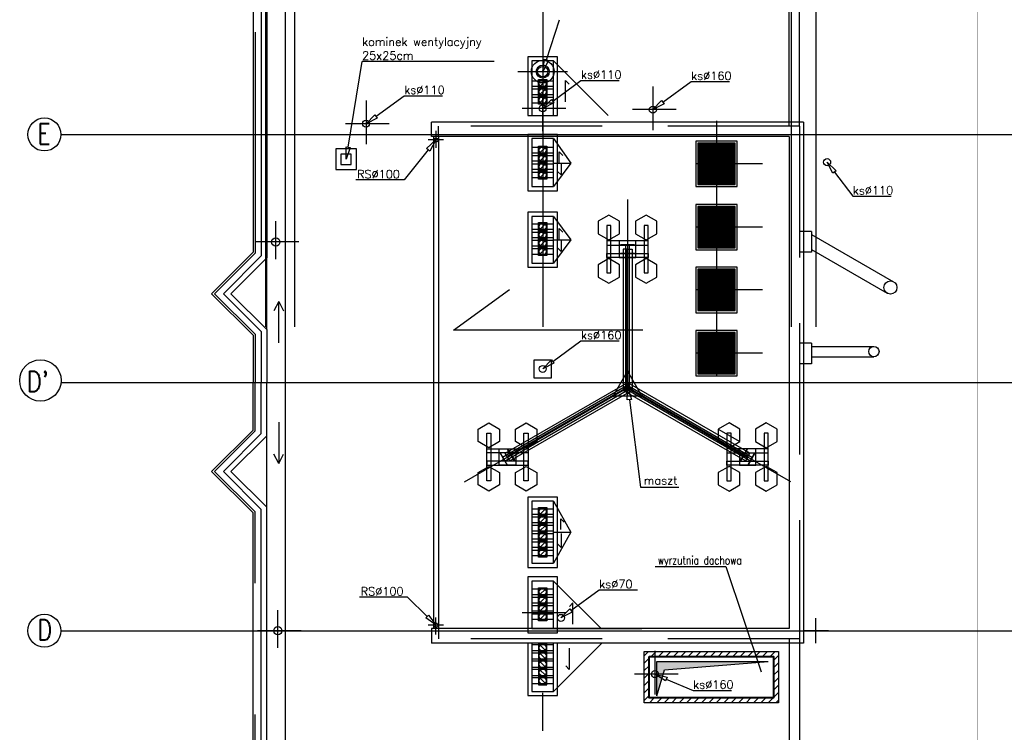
# Model space of a CAD drawing. Header units: centimetres. Extents: x -92429 to 178773, y 2337 to 428125.
# Tile 5 of 256: x 161415 to 163793, y 6612 to 8335. Entities that reach past the tile are written whole.
import ezdxf

# ---------------------------------------------------------------- set-up
doc = ezdxf.new("R2010")
doc.units = ezdxf.units.CM
doc.header["$LTSCALE"] = 50
for name, pattern in [('Dach_Ist$0$DASHDOT2', [12.7, 6.35, -3.175, 0, -3.175]), ('Dach_Ist$0$HIDDEN', [9.525, 6.35, -3.175]), ('Dach_Ist$0$HIDDEN2', [4.7625, 3.175, -1.5875])]:
    doc.linetypes.add(name, pattern=pattern)
for name, color, linetype in [('bgde_otwory dach', 6, 'Continuous'), ('Dach_Ist$0$ARCH_INFO_OPISY_IST', 15, 'Continuous'), ('Dach_Ist$0$ARCH_INFO_OSIE_IST', 179, 'Dach_Ist$0$DASHDOT2'), ('Dach_Ist$0$ARCH_INFO_OSIE_OPISY_IST', 177, 'Continuous'), ('Dach_Ist$0$ARCH_NIEWIDOK_IST', 8, 'Dach_Ist$0$HIDDEN'), ('Dach_Ist$0$ARCH_OTWORY_KOO_WENTYLACJA_IST', 220, 'Continuous'), ('Dach_Ist$0$ARCH_POMOCNICZE_IST', 8, 'Dach_Ist$0$HIDDEN2'), ('Dach_Ist$0$ARCH_PRZEKROJOWE_IST', 12, 'Continuous'), ('Dach_Ist$0$ARCH_WIDOK_INNE_IST', 251, 'Continuous'), ('Dach_Ist$0$ARCH_WIDOK_IST', 251, 'Continuous')]:
    doc.layers.add(name, color=color, linetype=linetype)
doc.layers.add('Dach_Ist$0$RYSUNKOWE_NIEDRUK', color=6, linetype='Continuous', plot=False)
doc.styles.add('Dach_Ist$0$ROMANS-250-CM', font='romans.shx', dxfattribs={"width": 0.8, "height": 50})
doc.styles.add('Dach_Ist$0$ROMANS-50-CM', font='romans.shx', dxfattribs={"width": 0.8, "height": 10})
pattern_1 = [(0, (181059.4013, 26251.194), (1e-15, 3.175), [])]
pattern_2 = [(0, (181059.4013, 26404.194), (1e-15, 3.175), [])]
pattern_3 = [(0, (181059.4013, 26556.194), (1e-15, 3.175), [])]
pattern_4 = [(0, (181059.4013, 26709.194), (1e-15, 3.175), [])]

msp = doc.modelspace()

# ---------------------------------------------------------------- hatches: boundary and pattern name
at = {"layer": 'bgde_otwory dach'}
h = msp.add_hatch(dxfattribs=at)
h.set_pattern_fill('ANSI31', color=256, scale=4, style=0)
h.set_pattern_definition([(45, (157078.274, -1742.376), (-8.980256, 8.980256), [])])
h.paths.add_polyline_path([(162923.6, 6807.6), (163247.6, 6807.6), (163247.6, 6683.6), (162923.6, 6683.6)])
h.paths.add_polyline_path([(162935.6, 6795.6), (163235.6, 6795.6), (163235.6, 6695.6), (162935.6, 6695.6)], flags=16)
msp.add_hatch(color=256, dxfattribs=at).paths.add_polyline_path([(162954, 6783), (162954, 6700.5), (162972.1, 6763), (163223.1, 6783)])
at = {"layer": 'Dach_Ist$0$ARCH_WIDOK_INNE_IST'}
h = msp.add_hatch(dxfattribs=at)
h.set_pattern_fill('ANSI31', color=8, angle=315, style=0)
h.set_pattern_definition(pattern_4)
h.paths.add_polyline_path([(163055.3, 7938.6), (163096.3, 7938.6), (163096.3, 8034.6), (163055.3, 8034.6)])
h = msp.add_hatch(dxfattribs=at)
h.set_pattern_fill('ANSI31', color=8, angle=315, style=0)
h.set_pattern_definition(pattern_4)
h.paths.add_polyline_path([(163141.3, 7938.6), (163100.3, 7938.6), (163100.3, 8034.6), (163141.3, 8034.6)])
h = msp.add_hatch(dxfattribs=at)
h.set_pattern_fill('ANSI31', color=8, angle=315, style=0)
h.set_pattern_definition(pattern_3)
h.paths.add_polyline_path([(163055.3, 7785.6), (163096.3, 7785.6), (163096.3, 7881.6), (163055.3, 7881.6)])
h = msp.add_hatch(dxfattribs=at)
h.set_pattern_fill('ANSI31', color=8, angle=315, style=0)
h.set_pattern_definition(pattern_3)
h.paths.add_polyline_path([(163141.3, 7785.6), (163100.3, 7785.6), (163100.3, 7881.6), (163141.3, 7881.6)])
h = msp.add_hatch(dxfattribs=at)
h.set_pattern_fill('ANSI31', color=8, angle=315, style=0)
h.set_pattern_definition(pattern_2)
h.paths.add_polyline_path([(163055.3, 7633.6), (163096.3, 7633.6), (163096.3, 7729.6), (163055.3, 7729.6)])
h = msp.add_hatch(dxfattribs=at)
h.set_pattern_fill('ANSI31', color=8, angle=315, style=0)
h.set_pattern_definition(pattern_2)
h.paths.add_polyline_path([(163141.3, 7633.6), (163100.3, 7633.6), (163100.3, 7729.6), (163141.3, 7729.6)])
h = msp.add_hatch(dxfattribs=at)
h.set_pattern_fill('ANSI31', color=8, angle=315, style=0)
h.set_pattern_definition(pattern_1)
h.paths.add_polyline_path([(163055.3, 7480.6), (163096.3, 7480.6), (163096.3, 7576.6), (163055.3, 7576.6)])
h = msp.add_hatch(dxfattribs=at)
h.set_pattern_fill('ANSI31', color=8, angle=315, style=0)
h.set_pattern_definition(pattern_1)
h.paths.add_polyline_path([(163141.3, 7480.6), (163100.3, 7480.6), (163100.3, 7576.6), (163141.3, 7576.6)])

# ---------------------------------------------------------------- linework, layer by layer
at = {"layer": 'bgde_otwory dach'}
for p, q in [((162954, 6700.5, 2170), (162954, 6783, 2170)), ((162954, 6783, 2170), (163223.1, 6783, 2170)), ((162972.1, 6763, 2170), (163223.1, 6783, 2170)), ((162954, 6700.5, 2170), (162972.1, 6763, 2170))]:
    msp.add_line(p, q, dxfattribs=at)
at = {"layer": 'bgde_otwory dach', "color": 7}
msp.add_lwpolyline([(162949.7, 7012.5), (163121, 7012.5), (163205.8, 6757.9)], dxfattribs=at)
at = {"layer": 'bgde_otwory dach', "lineweight": 30, "elevation": 2170}
msp.add_lwpolyline([(162923.6, 6807.6), (163247.6, 6807.6), (163247.6, 6683.6), (162923.6, 6683.6)], close=True, dxfattribs=at)
at = {"layer": 'bgde_otwory dach', "lineweight": 40, "elevation": 2170}
msp.add_lwpolyline([(162935.6, 6795.6), (163235.6, 6795.6), (163235.6, 6695.6), (162935.6, 6695.6)], close=True, dxfattribs=at)
at = {"layer": 'Dach_Ist$0$ARCH_INFO_OPISY_IST', "color": 8}
for p, q in [((162463, 7584.6, 2170), (162598.3, 7682.3, 2170)), ((162040.3, 7653.5, 2170), (162028.7, 7631, 2170)), ((162040.3, 7553.5, 2170), (162040.3, 7653.5, 2170)), ((162040.3, 7653.5, 2170), (162051.9, 7631, 2170)), ((162920.4, 7584.6, 2170), (162463, 7584.6, 2170)), ((162040.3, 7361.7, 2170), (162040.3, 7261.7, 2170)), ((162040.3, 7261.7, 2170), (162028.7, 7284.2, 2170)), ((162040.3, 7261.7, 2170), (162051.9, 7284.2, 2170))]:
    msp.add_line(p, q, dxfattribs=at)
at = {"layer": 'Dach_Ist$0$ARCH_INFO_OPISY_IST', "color": 8, "ltscale": 0.5, "extrusion": (0.951069, -0.308978, 0), "elevation": 152181.7}
msp.add_lwpolyline([(58102, 2170), (58203.9, 2170)], dxfattribs=at)
at = {"layer": 'Dach_Ist$0$ARCH_INFO_OPISY_IST', "color": 8, "ltscale": 0.5, "extrusion": (0.987069, -0.160295, 0), "elevation": 158823.9}
msp.add_lwpolyline([(33924.6, 2170), (34134.4, 2170)], dxfattribs=at)
at = {"layer": 'Dach_Ist$0$ARCH_INFO_OPISY_IST', "color": 8, "ltscale": 0.5, "extrusion": (0, 1, 0)}
for points, elevation in [([(-162241.7, 2170), (-162561.3, 2170)], 8234.4), ([(-162770.7, 2170), (-162863.2, 2170)], 8188.3), ([(-163036.7, 2170), (-163129.2, 2170)], 8185.3), ([(-162343.7, 2170), (-162436.2, 2170)], 8151.3), ([(-162343.6, 2170), (-162227.1, 2170)], 7947.6), ([(-163427.2, 2170), (-163519.7, 2170)], 7908.3), ([(-162770.7, 2170), (-162863.2, 2170)], 7558.3), ([(-162914.8, 2170), (-163007.3, 2170)], 7204.5), ([(-162814.7, 2170), (-162907.2, 2170)], 6956.3), ([(-162351.2, 2170), (-162235.7, 2170)], 6938.7), ([(-163041.7, 2170), (-163134.2, 2170)], 6713.4)]:
    msp.add_lwpolyline(points, dxfattribs=dict(at, elevation=elevation))
at = {"layer": 'Dach_Ist$0$ARCH_INFO_OPISY_IST', "color": 8, "ltscale": 0.5, "elevation": 2170}
for points in [[(162692.3, 8236.6), (162678.3, 8209.6), (162682.8, 8239.7)], [(162705.4, 8134.3), (162678.3, 8120.6), (162699.5, 8142.4)], [(162971.4, 8131.3), (162944.3, 8117.6), (162965.5, 8139.4)], [(162278.4, 8097.3), (162251.3, 8083.6), (162272.5, 8105.4)], [(162397.5, 8023.7), (162420, 8044.2), (162405.3, 8017.5)], [(162213, 8026.4), (162203.3, 7997.6), (162203.1, 8028)], [(163379.3, 7963.6), (163365.3, 7990.6), (163387.3, 7969.7)], [(162705.4, 7504.3), (162678.3, 7490.6), (162699.5, 7512.4)], [(162882.5, 7415.6), (162883.6, 7446), (162892.4, 7416.8)], [(162749.4, 6902.3), (162722.3, 6888.6), (162743.5, 6910.4)], [(162402.6, 6895.6), (162420.6, 6871.1), (162395.7, 6888.4)], [(162974.9, 6736.3), (162949.3, 6752.6), (162978.8, 6745.5)]]:
    msp.add_lwpolyline(points, close=True, dxfattribs=at)
at = {"layer": 'Dach_Ist$0$ARCH_INFO_OPISY_IST', "color": 8, "ltscale": 0.5, "extrusion": (0.590557, -0.806996, 0)}
for points, elevation in [([(136106.4, 2170), (136190.9, 2170)], 89517.4), ([(136319.3, 2170), (136403.8, 2170)], 89676.9), ([(135740, 2170), (135824.5, 2170)], 89295.1), ([(135734.4, 2170), (135818.9, 2170)], 90025.8), ([(135414.4, 2170), (135498.9, 2170)], 90537.6)]:
    msp.add_lwpolyline(points, dxfattribs=dict(at, elevation=elevation))
at = {"layer": 'Dach_Ist$0$ARCH_INFO_OPISY_IST', "color": 8, "elevation": 2170}
for points in [[(162733.5, 8136.1), (162733.5, 8187.7), (162741.9, 8179)], [(162718.2, 7989.5), (162718.2, 8015.3), (162726.6, 8006.6)], [(162722.5, 7986.4), (162722.5, 7959.7), (162714.1, 7968.4)], [(162718.2, 7804.5), (162718.2, 7830.3), (162726.6, 7821.6)], [(162722.5, 7801.4), (162722.5, 7774.7), (162714.1, 7783.4)], [(162722, 7102.7), (162722, 7128.4), (162730.4, 7119.7)], [(162722.5, 7092.7), (162722.5, 7058.7), (162714.1, 7067.4)], [(162751.2, 6873.1), (162751.2, 6924.7), (162742.8, 6916)], [(162742.1, 6815.7), (162742.1, 6764.2), (162733.7, 6772.9)]]:
    msp.add_lwpolyline(points, dxfattribs=at)
at = {"layer": 'Dach_Ist$0$ARCH_INFO_OPISY_IST', "color": 8, "ltscale": 0.5, "extrusion": (0.784002, -0.620758, 0), "elevation": 122344.2}
msp.add_lwpolyline([(107100.2, 2170), (107007, 2170)], dxfattribs=at)
at = {"layer": 'Dach_Ist$0$ARCH_INFO_OPISY_IST', "color": 8, "ltscale": 0.5, "extrusion": (0.799111, 0.601183, 0), "elevation": 135350.9}
msp.add_lwpolyline([(-91857, 2170), (-91930.1, 2170)], dxfattribs=at)
at = {"layer": 'Dach_Ist$0$ARCH_INFO_OPISY_IST', "color": 8, "ltscale": 0.5, "extrusion": (0.991772, 0.128015, 0), "elevation": 162496.7}
msp.add_lwpolyline([(-13496.9, 2170), (-13710.3, 2170)], dxfattribs=at)
at = {"layer": 'Dach_Ist$0$ARCH_INFO_OPISY_IST', "color": 8, "ltscale": 0.5, "extrusion": (-0.697777, -0.716315, 0), "elevation": -118255.3}
msp.add_lwpolyline([(111519.8, 2170), (111452.9, 2170)], dxfattribs=at)
at = {"layer": 'Dach_Ist$0$ARCH_INFO_OPISY_IST', "color": 8, "ltscale": 0.5, "extrusion": (-0.390613, -0.920555, 0), "elevation": -69866.2}
msp.add_lwpolyline([(147396.1, 2170), (147466.5, 2170)], dxfattribs=at)
at = {"layer": 'Dach_Ist$0$ARCH_INFO_OSIE_IST', "color": 8, "ltscale": 10}
for p, q in [((162008.3, 10767.6, 2170), (162008.3, 3032.2, 2170)), ((162078.3, 10767.6, 2170), (162078.3, 2914.8, 2170)), ((162678.3, 10767.6, 2170), (162678.3, 2914.8, 2170)), ((163278.3, 10767.6, 2170), (163278.3, 3061.1, 2170)), ((163338.3, 10767.6, 2170), (163338.3, 2914.8, 2170)), ((162678.3, 8065.6, 2170), (162678.3, 8157.4, 2170)), ((162420, 8066.5, 2170), (162420, 8025.5, 2170)), ((161514.3, 8057.6, 2170), (171651.1, 8057.6, 2170)), ((162438.7, 8044.2, 2170), (162401.4, 8044.2, 2170)), ((162033.3, 7755.9, 2170), (162033.3, 7847.7, 2170)), ((162089.3, 7797.6, 2170), (161983.9, 7797.6, 2170)), ((161514.3, 7457.6, 2170), (163419.9, 7457.6, 2170)), ((163420.2, 7457.6, 2170), (171651.1, 7457.6, 2170)), ((162038.3, 6815.9, 2170), (162038.3, 6907.7, 2170)), ((162734.3, 6900.9, 2170), (162628.9, 6900.9, 2170)), ((162420, 6848.8, 2170), (162420, 6889.8, 2170)), ((163338.3, 6827.6, 2170), (163338.3, 6887.6, 2170)), ((163338.3, 6827.6, 2170), (163338.3, 6887.6, 2170)), ((161514.3, 6857.6, 2170), (171651.1, 6857.6, 2170)), ((162094.3, 6857.6, 2170), (161988.9, 6857.6, 2170)), ((162438.7, 6871.1, 2170), (162401.4, 6871.1, 2170)), ((163368.3, 6857.6, 2170), (163308.3, 6857.6, 2170)), ((163368.3, 6857.6, 2170), (163308.3, 6857.6, 2170)), ((162678.3, 6615.9, 2170), (162678.3, 6707.7, 2170))]:
    msp.add_line(p, q, dxfattribs=at)
at = {"layer": 'Dach_Ist$0$ARCH_INFO_OSIE_OPISY_IST', "color": 8}
for centre, radius in [((161474.3, 8057.6, 2170), 40), ((161464.6, 7462.8, 2170), 50), ((161474.3, 6857.6, 2170), 40)]:
    msp.add_circle(centre, radius, dxfattribs=at)
at = {"layer": 'Dach_Ist$0$ARCH_NIEWIDOK_IST', "color": 8}
for p, q in [((163298.3, 8077.6, 2170), (162426.3, 8077.6, 2170)), ((162426.3, 8052.6, 2170), (162426.3, 8077.6, 2170)), ((163298.3, 8077.6, 2170), (163298.3, 6837.6, 2170)), ((163327.5, 7822.6, 2170), (163298.3, 7822.6, 2170)), ((163327.5, 7822.6, 2170), (163327.5, 7772.6, 2170)), ((163327.5, 7815.8, 2170), (163526.1, 7701.3, 2170)), ((163327.5, 7779.4, 2170), (163510.4, 7674, 2170)), ((163327.5, 7772.6, 2170), (163298.3, 7772.6, 2170)), ((163327.5, 7552.6, 2170), (163298.3, 7552.6, 2170)), ((163327.5, 7552.6, 2170), (163327.5, 7502.6, 2170)), ((163327.5, 7545.1, 2170), (163478.3, 7545.1, 2170)), ((163327.5, 7520.1, 2170), (163478.3, 7520.1, 2170)), ((163327.5, 7502.6, 2170), (163298.3, 7502.6, 2170)), ((162426.3, 6862.6, 2170), (162426.3, 6837.6, 2170)), ((163298.3, 6837.6, 2170), (162426.3, 6837.6, 2170))]:
    msp.add_line(p, q, dxfattribs=at)
at = {"layer": 'Dach_Ist$0$ARCH_NIEWIDOK_IST', "color": 8, "ltscale": 2, "elevation": 2170}
for points in [[(161983.3, 9257.6), (161983.3, 7770.6), (161885.3, 7672.6), (161983.3, 7574.7), (161983.3, 7457.6)], [(161983.3, 3162.6), (161983.3, 3162.6), (161983.3, 7144.7), (161885.3, 7242.6), (161983.3, 7340.6), (161983.3, 7457.6)]]:
    msp.add_lwpolyline(points, dxfattribs=at)
at = {"layer": 'Dach_Ist$0$ARCH_NIEWIDOK_IST', "color": 8, "elevation": 2170}
for points in [[(162652.3, 8103.6), (162704.3, 8103.6), (162704.3, 8235.6), (162652.3, 8235.6)], [(162652.3, 7931.6), (162704.3, 7931.6), (162704.3, 8047.6), (162652.3, 8047.6)], [(162652.3, 7746.6), (162704.3, 7746.6), (162704.3, 7859.6), (162652.3, 7859.6)], [(162652.3, 7020.6), (162704.3, 7020.6), (162704.3, 7170.6), (162652.3, 7170.6)], [(162652.3, 6862.6), (162704.3, 6862.6), (162704.3, 6977.6), (162652.3, 6977.6)]]:
    msp.add_lwpolyline(points, close=True, dxfattribs=at)
for points in [[(162652.3, 8187.6), (162704.3, 8187.6)], [(162704.3, 8173.6), (162652.3, 8173.6)], [(162652.3, 8167.6), (162704.3, 8167.6)], [(162704.3, 8153.6), (162652.3, 8153.6)], [(162652.3, 8147.6), (162704.3, 8147.6)], [(162704.3, 8133.6), (162652.3, 8133.6)], [(162652.3, 8026.6), (162704.3, 8026.6)], [(162704.3, 8012.6), (162652.3, 8012.6)], [(162652.3, 8006.6), (162704.3, 8006.6)], [(162704.3, 7992.6), (162652.3, 7992.6)], [(162652.3, 7986.6), (162704.3, 7986.6)], [(162704.3, 7972.6), (162652.3, 7972.6)], [(162652.3, 7966.6), (162704.3, 7966.6)], [(162704.3, 7952.6), (162652.3, 7952.6)], [(162652.3, 7841.6), (162704.3, 7841.6)], [(162704.3, 7827.6), (162652.3, 7827.6)], [(162652.3, 7821.6), (162704.3, 7821.6)], [(162704.3, 7807.6), (162652.3, 7807.6)], [(162652.3, 7801.6), (162704.3, 7801.6)], [(162704.3, 7787.6), (162652.3, 7787.6)], [(162652.3, 7781.6), (162704.3, 7781.6)], [(162704.3, 7767.6), (162652.3, 7767.6)], [(162652.3, 7152.6), (162704.3, 7152.6)], [(162704.3, 7138.6), (162652.3, 7138.6)], [(162652.3, 7132.6), (162704.3, 7132.6)], [(162704.3, 7118.6), (162652.3, 7118.6)], [(162652.3, 7112.6), (162704.3, 7112.6)], [(162704.3, 7098.6), (162652.3, 7098.6)], [(162652.3, 7092.6), (162704.3, 7092.6)], [(162704.3, 7078.6), (162652.3, 7078.6)], [(162652.3, 7072.6), (162704.3, 7072.6)], [(162704.3, 7058.6), (162652.3, 7058.6)], [(162652.3, 7052.6), (162704.3, 7052.6)], [(162704.3, 7038.6), (162652.3, 7038.6)], [(162652.3, 6958.6), (162704.3, 6958.6)], [(162704.3, 6944.6), (162652.3, 6944.6)], [(162652.3, 6938.6), (162704.3, 6938.6)], [(162704.3, 6924.6), (162652.3, 6924.6)], [(162652.3, 6918.6), (162704.3, 6918.6)], [(162704.3, 6904.6), (162652.3, 6904.6)], [(162652.3, 6898.6), (162704.3, 6898.6)], [(162704.3, 6884.6), (162652.3, 6884.6)], [(162652.3, 6827.6), (162652.3, 6710.6), (162704.3, 6710.6), (162704.3, 6827.6)], [(162704.3, 6823.6), (162652.3, 6823.6)], [(162652.3, 6809.6), (162704.3, 6809.6)], [(162704.3, 6803.6), (162652.3, 6803.6)], [(162652.3, 6789.6), (162704.3, 6789.6)], [(162704.3, 6783.6), (162652.3, 6783.6)], [(162652.3, 6769.6), (162704.3, 6769.6)], [(162704.3, 6763.6), (162652.3, 6763.6)], [(162652.3, 6749.6), (162704.3, 6749.6)], [(162704.3, 6743.6), (162652.3, 6743.6)], [(162652.3, 6729.6), (162704.3, 6729.6)]]:
    msp.add_lwpolyline(points, dxfattribs=at)
at = {"layer": 'Dach_Ist$0$ARCH_OTWORY_KOO_WENTYLACJA_IST', "color": 8}
for p, q in [((162688.3, 8190.6, 2170), (162668.3, 8170.6, 2170)), ((162688.3, 8170.6, 2170), (162668.3, 8150.6, 2170)), ((162688.3, 8150.6, 2170), (162668.3, 8130.6, 2170)), ((162688.3, 8029.6, 2170), (162668.3, 8009.6, 2170)), ((162688.3, 8009.6, 2170), (162668.3, 7989.6, 2170)), ((162688.3, 7989.6, 2170), (162668.3, 7969.6, 2170)), ((162688.3, 7969.6, 2170), (162668.3, 7949.6, 2170)), ((162688.3, 7844.6, 2170), (162668.3, 7824.6, 2170)), ((162688.3, 7824.6, 2170), (162668.3, 7804.6, 2170)), ((162688.3, 7804.6, 2170), (162668.3, 7784.6, 2170)), ((162688.3, 7784.6, 2170), (162668.3, 7764.6, 2170)), ((162688.3, 7155.6, 2170), (162668.3, 7135.6, 2170)), ((162688.3, 7135.6, 2170), (162668.3, 7115.6, 2170)), ((162688.3, 7115.6, 2170), (162668.3, 7095.6, 2170)), ((162688.3, 7095.6, 2170), (162668.3, 7075.6, 2170)), ((162688.3, 7075.6, 2170), (162668.3, 7055.6, 2170)), ((162688.3, 7055.6, 2170), (162668.3, 7035.6, 2170)), ((162688.3, 6961.6, 2170), (162668.3, 6941.6, 2170)), ((162688.3, 6941.6, 2170), (162668.3, 6921.6, 2170)), ((162688.3, 6921.6, 2170), (162668.3, 6901.6, 2170)), ((162688.3, 6901.6, 2170), (162668.3, 6881.6, 2170)), ((162688.3, 6806.6, 2170), (162668.3, 6826.6, 2170)), ((162688.3, 6786.6, 2170), (162668.3, 6806.6, 2170)), ((162688.3, 6766.6, 2170), (162668.3, 6786.6, 2170)), ((162688.3, 6746.6, 2170), (162668.3, 6766.6, 2170)), ((162688.3, 6726.6, 2170), (162668.3, 6746.6, 2170)), ((162668.3, 6726.6, 2170), (162688.3, 6726.6, 2170))]:
    msp.add_line(p, q, dxfattribs=at)
at = {"layer": 'Dach_Ist$0$ARCH_OTWORY_KOO_WENTYLACJA_IST', "color": 8, "elevation": 2170}
for points in [[(162688.3, 8170.6), (162668.3, 8170.6), (162668.3, 8190.6), (162688.3, 8190.6)], [(162688.3, 8150.6), (162668.3, 8150.6), (162668.3, 8170.6), (162688.3, 8170.6)], [(162688.3, 8130.6), (162668.3, 8130.6), (162668.3, 8150.6), (162688.3, 8150.6)], [(162688.3, 8009.6), (162668.3, 8009.6), (162668.3, 8029.6), (162688.3, 8029.6)], [(162688.3, 7989.6), (162668.3, 7989.6), (162668.3, 8009.6), (162688.3, 8009.6)], [(162688.3, 7969.6), (162668.3, 7969.6), (162668.3, 7989.6), (162688.3, 7989.6)], [(162688.3, 7949.6), (162668.3, 7949.6), (162668.3, 7969.6), (162688.3, 7969.6)], [(162688.3, 7824.6), (162668.3, 7824.6), (162668.3, 7844.6), (162688.3, 7844.6)], [(162688.3, 7804.6), (162668.3, 7804.6), (162668.3, 7824.6), (162688.3, 7824.6)], [(162688.3, 7784.6), (162668.3, 7784.6), (162668.3, 7804.6), (162688.3, 7804.6)], [(162688.3, 7764.6), (162668.3, 7764.6), (162668.3, 7784.6), (162688.3, 7784.6)], [(162688.3, 7135.6), (162668.3, 7135.6), (162668.3, 7155.6), (162688.3, 7155.6)], [(162688.3, 7115.6), (162668.3, 7115.6), (162668.3, 7135.6), (162688.3, 7135.6)], [(162688.3, 7095.6), (162668.3, 7095.6), (162668.3, 7115.6), (162688.3, 7115.6)], [(162688.3, 7075.6), (162668.3, 7075.6), (162668.3, 7095.6), (162688.3, 7095.6)], [(162688.3, 7055.6), (162668.3, 7055.6), (162668.3, 7075.6), (162688.3, 7075.6)], [(162688.3, 7035.6), (162668.3, 7035.6), (162668.3, 7055.6), (162688.3, 7055.6)], [(162688.3, 6941.6), (162668.3, 6941.6), (162668.3, 6961.6), (162688.3, 6961.6)], [(162688.3, 6921.6), (162668.3, 6921.6), (162668.3, 6941.6), (162688.3, 6941.6)], [(162688.3, 6901.6), (162668.3, 6901.6), (162668.3, 6921.6), (162688.3, 6921.6)], [(162688.3, 6881.6), (162668.3, 6881.6), (162668.3, 6901.6), (162688.3, 6901.6)], [(162688.3, 6826.6), (162668.3, 6826.6), (162668.3, 6806.6), (162688.3, 6806.6)], [(162688.3, 6806.6), (162668.3, 6806.6), (162668.3, 6786.6), (162688.3, 6786.6)], [(162688.3, 6786.6), (162668.3, 6786.6), (162668.3, 6766.6), (162688.3, 6766.6)], [(162688.3, 6766.6), (162668.3, 6766.6), (162668.3, 6746.6), (162688.3, 6746.6)], [(162688.3, 6746.6), (162668.3, 6746.6), (162668.3, 6726.6), (162688.3, 6726.6)]]:
    msp.add_lwpolyline(points, close=True, dxfattribs=at)
at = {"layer": 'Dach_Ist$0$ARCH_OTWORY_KOO_WENTYLACJA_IST', "color": 8}
for centre, radius in [((162678.3, 8209.6, 2170), 15.8), ((162678.3, 8209.6, 2170), 12.5), ((162678.3, 8180.6, 2170), 8.5), ((162678.3, 8160.6, 2170), 8.5), ((162678.3, 8140.6, 2170), 8.5), ((162678.3, 8019.6, 2170), 8.5), ((162678.3, 7999.6, 2170), 8.5), ((162678.3, 7979.6, 2170), 8.5), ((162678.3, 7959.6, 2170), 8.5), ((162678.3, 7834.6, 2170), 8.5), ((162678.3, 7814.6, 2170), 8.5), ((162678.3, 7794.6, 2170), 8.5), ((162678.3, 7774.6, 2170), 8.5), ((162678.3, 7145.6, 2170), 8.5), ((162678.3, 7125.6, 2170), 8.5), ((162678.3, 7105.6, 2170), 8.5), ((162678.3, 7085.6, 2170), 8.5), ((162678.3, 7065.6, 2170), 8.5), ((162678.3, 7045.6, 2170), 8.5), ((162678.3, 6951.6, 2170), 8.5), ((162678.3, 6931.6, 2170), 8.5), ((162678.3, 6911.6, 2170), 8.5), ((162678.3, 6891.6, 2170), 8.5), ((162678.3, 6816.6, 2170), 8.5), ((162678.3, 6796.6, 2170), 8.5), ((162678.3, 6776.6, 2170), 8.5), ((162678.3, 6756.6, 2170), 8.5), ((162678.3, 6736.6, 2170), 8.5)]:
    msp.add_circle(centre, radius, dxfattribs=at)
at = {"layer": 'Dach_Ist$0$ARCH_POMOCNICZE_IST', "color": 8}
for p, q in [((162618.5, 8209.6, 2170), (162738.1, 8209.6, 2170)), ((162944.3, 8173.7, 2170), (162944.3, 8068.3, 2170)), ((162251.3, 8139.7, 2170), (162251.3, 8034.3, 2170)), ((162734.3, 8120.6, 2170), (162628.9, 8120.6, 2170)), ((163000.3, 8117.6, 2170), (162894.9, 8117.6, 2170)), ((163098.3, 8090.8, 2170), (163098.3, 7878.7, 2170)), ((162307.3, 8083.6, 2170), (162201.9, 8083.6, 2170)), ((163208.9, 7986.6, 2170), (162991.6, 7986.6, 2170)), ((163098.3, 7937.8, 2170), (163098.3, 7725.7, 2170)), ((162883.2, 7900.4, 2170), (162883.2, 7445.1, 2170)), ((163208.9, 7833.6, 2170), (162991.6, 7833.6, 2170)), ((163098.3, 7785.8, 2170), (163098.3, 7573.7, 2170)), ((163208.9, 7681.6, 2170), (162991.6, 7681.6, 2170)), ((163098.3, 7632.8, 2170), (163098.3, 7420.7, 2170)), ((163208.9, 7528.6, 2170), (162991.6, 7528.6, 2170)), ((162488.9, 7217.5, 2170), (162883.2, 7445.1, 2170)), ((163277.4, 7217.5, 2170), (162883.2, 7445.1, 2170)), ((162949.3, 6808.7, 2170), (162949.3, 6703.3, 2170)), ((163005.3, 6752.6, 2170), (162899.9, 6752.6, 2170))]:
    msp.add_line(p, q, dxfattribs=at)
at = {"layer": 'Dach_Ist$0$ARCH_PRZEKROJOWE_IST', "color": 8, "ltscale": 4}
for p, q in [((162848.5, 7425.1, 2170), (162883.2, 7485.1, 2170)), ((162883.2, 7485.1, 2170), (162917.8, 7425.1, 2170)), ((162917.8, 7425.1, 2170), (162848.5, 7425.1, 2170)), ((161978.3, 6972.6, 2170), (161978.3, 7137.6, 2170))]:
    msp.add_line(p, q, dxfattribs=at)
for centre, radius in [((162678.3, 8120.6, 2170), 8.5), ((162944.3, 8117.6, 2170), 8.5), ((162251.3, 8083.6, 2170), 8.5), ((163365.3, 7990.6, 2170), 8.5), ((162678.3, 7490.6, 2170), 8.5), ((162883.2, 7485.1, 2170), 2), ((162848.5, 7425.1, 2170), 2), ((162917.8, 7425.1, 2170), 2), ((162722.3, 6888.6, 2170), 8.5), ((162949.3, 6752.6, 2170), 8.5)]:
    msp.add_circle(centre, radius, dxfattribs=at)
at = {"layer": 'Dach_Ist$0$ARCH_WIDOK_INNE_IST', "color": 8}
for p, q in [((162836.3, 8103.6, 2170), (162704.3, 8235.6, 2170)), ((162704.3, 8047.6, 2170), (162746.1, 7988.1, 2170)), ((163098.3, 7936.6, 2170), (163098.3, 8036.6, 2170)), ((162704.3, 7988.1, 2170), (162746.1, 7988.1, 2170)), ((162746.1, 7988.1, 2170), (162704.3, 7931.6, 2170)), ((163098.3, 7783.6, 2170), (163098.3, 7883.6, 2170)), ((162704.3, 7859.6, 2170), (162746.1, 7803.1, 2170)), ((162704.3, 7803.1, 2170), (162746.1, 7803.1, 2170)), ((162746.1, 7803.1, 2170), (162704.3, 7746.6, 2170)), ((163098.3, 7631.6, 2170), (163098.3, 7731.6, 2170)), ((163098.3, 7478.6, 2170), (163098.3, 7578.6, 2170)), ((162704.3, 7170.6, 2170), (162746.1, 7095.6, 2170)), ((162704.3, 7095.6, 2170), (162746.1, 7095.6, 2170)), ((162746.1, 7095.6, 2170), (162704.3, 7020.6, 2170)), ((162819.3, 6862.6, 2170), (162704.3, 6977.6, 2170)), ((162821.3, 6827.6, 2170), (162704.3, 6710.6, 2170))]:
    msp.add_line(p, q, dxfattribs=at)
at = {"layer": 'Dach_Ist$0$ARCH_WIDOK_INNE_IST', "color": 8, "elevation": 2170}
for points in [[(163053.3, 7936.6), (163143.3, 7936.6), (163143.3, 8036.6), (163053.3, 8036.6)], [(163055.3, 7938.6), (163096.3, 7938.6), (163096.3, 8034.6), (163055.3, 8034.6)], [(163141.3, 7938.6), (163100.3, 7938.6), (163100.3, 8034.6), (163141.3, 8034.6)], [(163053.3, 7783.6), (163143.3, 7783.6), (163143.3, 7883.6), (163053.3, 7883.6)], [(163055.3, 7785.6), (163096.3, 7785.6), (163096.3, 7881.6), (163055.3, 7881.6)], [(163141.3, 7785.6), (163100.3, 7785.6), (163100.3, 7881.6), (163141.3, 7881.6)], [(163053.3, 7631.6), (163143.3, 7631.6), (163143.3, 7731.6), (163053.3, 7731.6)], [(163055.3, 7633.6), (163096.3, 7633.6), (163096.3, 7729.6), (163055.3, 7729.6)], [(163141.3, 7633.6), (163100.3, 7633.6), (163100.3, 7729.6), (163141.3, 7729.6)], [(163053.3, 7478.6), (163143.3, 7478.6), (163143.3, 7578.6), (163053.3, 7578.6)], [(163055.3, 7480.6), (163096.3, 7480.6), (163096.3, 7576.6), (163055.3, 7576.6)], [(163141.3, 7480.6), (163100.3, 7480.6), (163100.3, 7576.6), (163141.3, 7576.6)]]:
    msp.add_lwpolyline(points, close=True, dxfattribs=at)
at = {"layer": 'Dach_Ist$0$ARCH_WIDOK_IST', "color": 8}
for p, q in [((163298.3, 8077.6, 2170), (163298.3, 10577.6, 2170)), ((162056.3, 10482.6, 2170), (162056.3, 3227.6, 2170)), ((163273.3, 8077.6, 2170), (163273.3, 10457.6, 2170)), ((163308.3, 8087.6, 2170), (162409.3, 8087.6, 2170)), ((162409.3, 8052.6, 2170), (162409.3, 8087.6, 2170)), ((163308.3, 8087.6, 2170), (163308.3, 6827.6, 2170)), ((163273.3, 8052.6, 2170), (162409.3, 8052.6, 2170)), ((162414.3, 8052.6, 2170), (162409.3, 8052.6, 2170)), ((162414.3, 8052.6, 2170), (162409.3, 8052.6, 2170)), ((162414.3, 8052.6, 2170), (162414.3, 6862.6, 2170)), ((162426.3, 8052.6, 2170), (162426.3, 6862.6, 2170)), ((163273.3, 8052.6, 2170), (163273.3, 6862.6, 2170)), ((162011.3, 7586.3, 2170), (162011.3, 7759, 2170)), ((161978.3, 7457.6, 2170), (162033.3, 7457.6, 2170)), ((161983.3, 7457.6, 2170), (162033.3, 7457.6, 2170)), ((162011.3, 7156.3, 2170), (162011.3, 7329, 2170)), ((163102.3, 7345.1, 2170), (163154.3, 7315.1, 2170)), ((163273.3, 6862.6, 2170), (162409.3, 6862.6, 2170)), ((162414.3, 6862.6, 2170), (162409.3, 6862.6, 2170)), ((162409.3, 6862.6, 2170), (162409.3, 6827.6, 2170)), ((162700.3, 6862.6, 2170), (162917.3, 6862.6, 2170)), ((163298.3, 6857.6, 2170), (163298.3, 3354.6, 2170)), ((163308.3, 6857.6, 2170), (170518.3, 6857.6, 2170)), ((163308.3, 6827.6, 2170), (162409.3, 6827.6, 2170)), ((163273.3, 6837.6, 2170), (163273.3, 3227.6, 2170))]:
    msp.add_line(p, q, dxfattribs=at)
at = {"layer": 'Dach_Ist$0$ARCH_WIDOK_IST', "color": 8, "elevation": 2170}
for points in [[(161978.3, 9257.6), (161978.3, 7772.6), (161878.3, 7672.6), (161978.3, 7572.6), (161978.3, 7457.6)], [(161998.3, 9257.6), (161998.3, 7764.3), (161906.6, 7672.6), (161998.3, 7580.9), (161998.3, 7457.6)], [(162011.3, 9257.6), (162011.3, 7759), (161924.9, 7672.6), (162011.3, 7586.3), (162011.3, 7457.6)], [(161978.3, 3157.6), (161978.3, 3157.6), (161978.3, 7142.6), (161878.3, 7242.6), (161978.3, 7342.6), (161978.3, 7457.6)], [(162903.3, 3227.6), (162903.3, 3177.6), (161998.3, 3177.6), (161998.3, 7150.9), (161906.6, 7242.6), (161998.3, 7334.3), (161998.3, 7457.6)], [(162666.3, 3227.6), (162011.3, 3227.6), (162011.3, 7156.3), (161924.9, 7242.6), (162011.3, 7329), (162011.3, 7457.6)], [(162642.3, 6827.6), (162642.3, 6700.6), (162714.3, 6700.6), (162714.3, 6827.6)]]:
    msp.add_lwpolyline(points, dxfattribs=at)
for points in [[(162642.3, 8103.6), (162714.3, 8103.6), (162714.3, 8245.6), (162642.3, 8245.6)], [(162642.3, 7921.6), (162714.3, 7921.6), (162714.3, 8057.6), (162642.3, 8057.6)], [(163048.3, 7931.6), (163148.3, 7931.6), (163148.3, 8041.6), (163048.3, 8041.6)], [(162178.3, 7972.6), (162228.3, 7972.6), (162228.3, 8022.6), (162178.3, 8022.6)], [(162190.8, 7985.1), (162215.8, 7985.1), (162215.8, 8010.1), (162190.8, 8010.1)], [(163048.3, 7778.6), (163148.3, 7778.6), (163148.3, 7888.6), (163048.3, 7888.6)], [(162642.3, 7736.6), (162714.3, 7736.6), (162714.3, 7869.6), (162642.3, 7869.6)], [(162864.1, 7817.6), (162864.1, 7847.6), (162838.2, 7862.6), (162812.2, 7847.6), (162812.2, 7817.6), (162838.2, 7802.6)], [(162954.1, 7817.6), (162954.1, 7847.6), (162928.2, 7862.6), (162902.2, 7847.6), (162902.2, 7817.6), (162928.2, 7802.6)], [(162833.2, 7722.6), (162843.2, 7722.6), (162843.2, 7837.6), (162833.2, 7837.6)], [(162923.2, 7722.6), (162933.2, 7722.6), (162933.2, 7837.6), (162923.2, 7837.6)], [(162833.2, 7800.1), (162833.2, 7790.1), (162933.2, 7790.1), (162933.2, 7800.1)], [(162863.2, 7760.1), (162903.2, 7760.1), (162903.2, 7800.1), (162863.2, 7800.1)], [(162899.8, 7790.9), (162866.5, 7790.9), (162866.5, 7789.9), (162899.8, 7789.9)], [(162872.2, 7439.7), (162882.2, 7439.7), (162882.2, 7780.1), (162872.2, 7780.1)], [(162878.2, 7445.1), (162888.2, 7445.1), (162888.2, 7790.9), (162878.2, 7790.9)], [(162894.1, 7439.7), (162884.1, 7439.7), (162884.1, 7780.1), (162894.1, 7780.1)], [(162864.1, 7712.6), (162864.1, 7742.6), (162838.2, 7757.6), (162812.2, 7742.6), (162812.2, 7712.6), (162838.2, 7697.6)], [(162833.2, 7760.1), (162833.2, 7770.1), (162933.2, 7770.1), (162933.2, 7760.1)], [(162899.8, 7769.3), (162866.5, 7769.3), (162866.5, 7770.3), (162899.8, 7770.3)], [(162954.1, 7712.6), (162954.1, 7742.6), (162928.2, 7757.6), (162902.2, 7742.6), (162902.2, 7712.6), (162928.2, 7697.6)], [(163048.3, 7626.6), (163148.3, 7626.6), (163148.3, 7736.6), (163048.3, 7736.6)], [(163048.3, 7473.6), (163148.3, 7473.6), (163148.3, 7583.6), (163048.3, 7583.6)], [(162656.8, 7469.1), (162699.8, 7469.1), (162699.8, 7512.1), (162656.8, 7512.1)], [(162885.7, 7440.8), (162880.7, 7449.5), (162581.2, 7276.6), (162586.2, 7267.9)], [(162882.3, 7457.3), (162887.3, 7448.7), (162592.5, 7278.5), (162587.5, 7287.1)], [(162893.3, 7438.3), (162888.3, 7447), (162593.5, 7276.8), (162598.5, 7268.1)], [(162873, 7438.3), (162878, 7447), (163172.8, 7276.8), (163167.8, 7268.1)], [(162884, 7457.3), (162879, 7448.7), (163173.8, 7278.5), (163178.8, 7287.1)], [(162880.7, 7440.8), (162885.7, 7449.5), (163185.1, 7276.6), (163180.1, 7267.9)], [(162522.1, 7315.1), (162522.1, 7345.1), (162548, 7360.1), (162574, 7345.1), (162574, 7315.1), (162548, 7300.1)], [(162612.1, 7315.1), (162612.1, 7345.1), (162638, 7360.1), (162664, 7345.1), (162664, 7315.1), (162638, 7300.1)], [(163154.3, 7315.1), (163154.3, 7345.1), (163128.3, 7360.1), (163102.3, 7345.1), (163102.3, 7315.1), (163128.3, 7300.1)], [(163244.3, 7315.1), (163244.3, 7345.1), (163218.3, 7360.1), (163192.3, 7345.1), (163192.3, 7315.1), (163218.3, 7300.1)], [(162553, 7220.1), (162543, 7220.1), (162543, 7335.1), (162553, 7335.1)], [(162643, 7220.1), (162633, 7220.1), (162633, 7335.1), (162643, 7335.1)], [(163123.3, 7220.1), (163133.3, 7220.1), (163133.3, 7335.1), (163123.3, 7335.1)], [(163213.3, 7220.1), (163223.3, 7220.1), (163223.3, 7335.1), (163213.3, 7335.1)], [(162643, 7297.6), (162643, 7287.6), (162543, 7287.6), (162543, 7297.6)], [(162613, 7257.6), (162573, 7257.6), (162573, 7297.6), (162613, 7297.6)], [(162575.3, 7286.7), (162592, 7257.8), (162592.9, 7258.3), (162576.2, 7287.2)], [(162594, 7297.5), (162610.7, 7268.6), (162609.9, 7268.1), (162593.2, 7297)], [(163123.3, 7297.6), (163123.3, 7287.6), (163223.3, 7287.6), (163223.3, 7297.6)], [(163153.3, 7257.6), (163193.3, 7257.6), (163193.3, 7297.6), (163153.3, 7297.6)], [(163172.3, 7297.5), (163155.6, 7268.6), (163156.5, 7268.1), (163173.1, 7297)], [(163191, 7286.7), (163174.3, 7257.8), (163173.4, 7258.3), (163190.1, 7287.2)], [(162643, 7257.6), (162643, 7267.6), (162543, 7267.6), (162543, 7257.6)], [(163123.3, 7257.6), (163123.3, 7267.6), (163223.3, 7267.6), (163223.3, 7257.6)], [(162522.1, 7210.1), (162522.1, 7240.1), (162548, 7255.1), (162574, 7240.1), (162574, 7210.1), (162548, 7195.1)], [(162612.1, 7210.1), (162612.1, 7240.1), (162638, 7255.1), (162664, 7240.1), (162664, 7210.1), (162638, 7195.1)], [(163154.3, 7210.1), (163154.3, 7240.1), (163128.3, 7255.1), (163102.3, 7240.1), (163102.3, 7210.1), (163128.3, 7195.1)], [(163244.3, 7210.1), (163244.3, 7240.1), (163218.3, 7255.1), (163192.3, 7240.1), (163192.3, 7210.1), (163218.3, 7195.1)], [(162642.3, 7010.6), (162714.3, 7010.6), (162714.3, 7180.6), (162642.3, 7180.6)], [(162642.3, 6852.6), (162714.3, 6852.6), (162714.3, 6987.6), (162642.3, 6987.6)]]:
    msp.add_lwpolyline(points, close=True, dxfattribs=at)
at = {"layer": 'Dach_Ist$0$ARCH_WIDOK_IST', "color": 8}
for centre, radius in [((162678.3, 8209.6, 2170), 27.5), ((162420.6, 8044.2, 2170), 5), ((162033.3, 7797.6, 2170), 10), ((163518.3, 7687.6, 2170), 15.8), ((163478.3, 7532.6, 2170), 12.5), ((162420.6, 6871.1, 2170), 5), ((162038.3, 6857.6, 2170), 10)]:
    msp.add_circle(centre, radius, dxfattribs=at)
at = {"layer": 'Dach_Ist$0$RYSUNKOWE_NIEDRUK', "color": 8, "const_width": 1, "elevation": 2170}
msp.add_lwpolyline([(163601.4, 11388.1), (163412.5, 11299.8), (163849.8, 11299.8), (163729.3, 11299.8), (163729.3, 11459.9), (163729.3, 2337.2), (163729.3, 2436.2), (163813.1, 2436.2), (163404.4, 2436.2), (163631, 2367.3)], dxfattribs=at)

# ---------------------------------------------------------------- texts
at = {"layer": 'bgde_otwory dach', "color": 7, "insert": (162956.4, 7037.9), "char_height": 20, "width": 217.354, "attachment_point": 1, "style": 'Dach_Ist$0$ROMANS-50-CM'}
msp.add_mtext('wyrzutnia dachowa', dxfattribs=at)
at = {"layer": 'Dach_Ist$0$ARCH_INFO_OPISY_IST', "color": 8, "char_height": 20, "width": 343.592, "attachment_point": 7, "style": 'Dach_Ist$0$ROMANS-50-CM'}
for s, insert in [('{\\W1;kominek wentylacyjny 25x25cm}', (162241.7, 8238.4, 2170)), ('{\\W1;ks%%C110}', (162770.7, 8192.3, 2170)), ('{\\W1;ks%%C160}', (163036.7, 8189.3, 2170)), ('{\\W1;ks%%C110}', (162343.7, 8155.3, 2170)), ('{\\W1;RS%%C100}', (162229.6, 7951.6, 2170)), ('{\\W1;ks%%C110}', (163427.2, 7912.3, 2170)), ('{\\W1;ks%%C160}', (162770.7, 7562.3, 2170)), ('{\\W1;maszt}', (162922.3, 7210.9, 2170)), ('{\\W1;ks%%C70}', (162814.7, 6960.3, 2170)), ('{\\W1;RS%%C100}', (162238.3, 6942.8, 2170)), ('{\\W1;ks%%C160}', (163041.7, 6717.4, 2170))]:
    msp.add_mtext(s, dxfattribs=dict(at, insert=insert))
at = {"layer": 'Dach_Ist$0$ARCH_INFO_OSIE_OPISY_IST', "color": 8, "style": 'Dach_Ist$0$ROMANS-250-CM', "width": 0.8}
for s, p in [('E', (161456.8, 8034.4, 2170)), ("D'", (161431.5, 7435, 2170)), ('D', (161456.8, 6834.4, 2170))]:
    msp.add_text(s, height=50, dxfattribs=at).set_placement(p)

doc.saveas('drawing.dxf')
